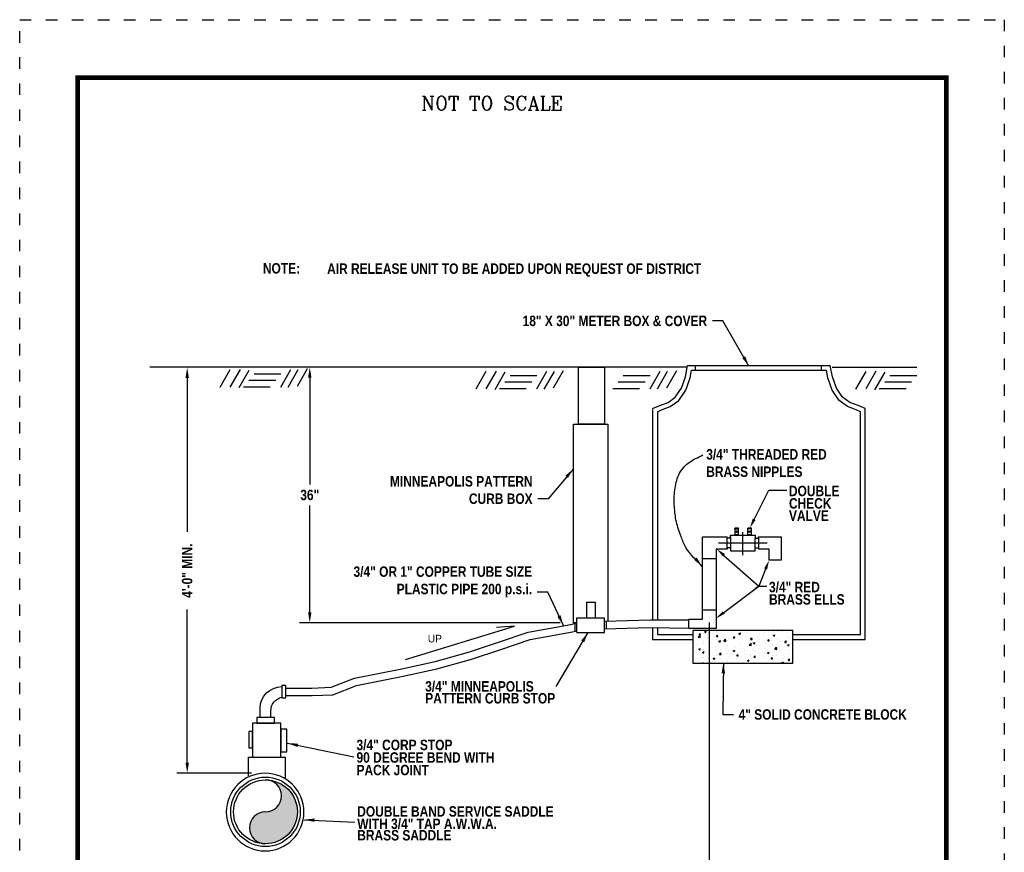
# Model space of a CAD drawing. Header units: feet. Extents: x 0.5 to 9, y 11.5 to 22.5.
# Tile 170 of 170: x 0.5 to 9, y 15.3 to 22.5. Entities that reach past the tile are written whole.
import ezdxf

# ---------------------------------------------------------------- set-up
doc = ezdxf.new("R2010")
doc.units = ezdxf.units.FT
doc.header["$MEASUREMENT"] = 0
doc.linetypes.add('DOT2', pattern=[0.125, 0, -0.125])
doc.layers.get('0').update_dxf_attribs({"linetype": 'CONTINUOUS'})
doc.layers.get('DEFPOINTS').update_dxf_attribs({"linetype": 'CONTINUOUS'})
for name, color, linetype in [('1', 1, 'CONTINUOUS'), ('BORDER', 7, 'CONTINUOUS'), ('DIM', 1, 'CONTINUOUS'), ('DIMENSIONS', 9, 'CONTINUOUS'), ('H', 6, 'CONTINUOUS'), ('TEXT', 255, 'CONTINUOUS')]:
    doc.layers.add(name, color=color, linetype=linetype)
doc.styles.add('STYLE3', font='romanc.shx')
doc.styles.add('TECHNICAL', font='techb___.ttf')
doc.dimstyles.get("Standard").update_dxf_attribs({"dimtxt": 0.18, "dimasz": 0.18, "dimexe": 0.18, "dimexo": 0.0625, "dimgap": 0.09, "dimtad": 0, "dimtih": 1, "dimtoh": 1, "dimdec": 4, "dimzin": 0, "dimdsep": 46, "dimtxsty": 'Standard', "dimcen": 0.09, "dimadec": 0, "dimazin": 0, "dimtfac": 1, "dimtdec": 4, "dimtofl": 0, "dimtmove": 0, "dimatfit": 3, "dimfxl": 1, "dimtolj": 1, "dimtzin": 0, "dimarcsym": 0})

# ---------------------------------------------------------------- blocks, each defined once
blk = doc.blocks.new('*X0')
at = {"color": 0}
for p, q in [((76.862, 16.294), (76.897, 16.307)), ((76.862, 16.294), (76.887, 16.277)), ((76.887, 16.277), (76.897, 16.307)), ((77.109, 16.296), (77.109, 16.296)), ((77.238, 16.32), (77.238, 16.32)), ((77.463, 16.314), (77.463, 16.314)), ((78.205, 16.311), (78.205, 16.311)), ((78.304, 16.295), (78.304, 16.295)), ((78.384, 16.304), (78.384, 16.304)), ((78.472, 16.3), (78.472, 16.3)), ((78.592, 16.283), (78.592, 16.283)), ((76.655, 16.22), (76.655, 16.22)), ((76.666, 16.18), (76.666, 16.18)), ((76.729, 16.177), (76.768, 16.218)), ((76.729, 16.177), (76.773, 16.17)), ((76.749, 16.227), (76.773, 16.256)), ((76.749, 16.227), (76.779, 16.224)), ((76.773, 16.17), (76.768, 16.218)), ((76.779, 16.224), (76.773, 16.256)), ((76.833, 16.231), (76.833, 16.231)), ((76.847, 16.094), (76.847, 16.094)), ((76.853, 16.261), (76.853, 16.261)), ((76.933, 16.169), (76.933, 16.169)), ((76.946, 16.27), (76.946, 16.27)), ((76.958, 16.248), (76.958, 16.248)), ((77.016, 16.076), (77.016, 16.076)), ((77.103, 16.129), (77.103, 16.129)), ((77.108, 16.196), (77.132, 16.224)), ((77.108, 16.196), (77.138, 16.193)), ((77.138, 16.193), (77.132, 16.224)), ((77.137, 16.095), (77.137, 16.095)), ((77.147, 16.273), (77.147, 16.273)), ((77.161, 16.092), (77.196, 16.106)), ((77.161, 16.092), (77.185, 16.076)), ((77.185, 16.075), (77.196, 16.106)), ((77.2, 16.158), (77.2, 16.158)), ((77.262, 16.094), (77.301, 16.135)), ((77.262, 16.094), (77.307, 16.087)), ((77.307, 16.087), (77.301, 16.135)), ((77.332, 16.117), (77.332, 16.117)), ((77.356, 16.161), (77.356, 16.161)), ((77.429, 16.145), (77.429, 16.145)), ((77.457, 16.134), (77.457, 16.134)), ((77.466, 16.164), (77.49, 16.193)), ((77.466, 16.164), (77.496, 16.162)), ((77.467, 16.147), (77.467, 16.147)), ((77.496, 16.162), (77.49, 16.193)), ((77.581, 16.254), (77.616, 16.267)), ((77.581, 16.254), (77.605, 16.237)), ((77.606, 16.237), (77.616, 16.267)), ((77.615, 16.199), (77.615, 16.199)), ((77.646, 16.159), (77.646, 16.159)), ((77.72, 16.195), (77.72, 16.195)), ((77.734, 16.135), (77.734, 16.135)), ((77.825, 16.133), (77.849, 16.162)), ((77.825, 16.133), (77.855, 16.13)), ((77.855, 16.13), (77.849, 16.162)), ((77.872, 16.234), (77.872, 16.234)), ((77.962, 16.2), (77.962, 16.2)), ((78.001, 16.124), (78.001, 16.124)), ((78.012, 16.245), (78.012, 16.245)), ((78.087, 16.217), (78.087, 16.217)), ((78.119, 16.1), (78.119, 16.1)), ((78.125, 16.266), (78.125, 16.266)), ((78.184, 16.101), (78.208, 16.13)), ((78.184, 16.101), (78.214, 16.099)), ((78.214, 16.099), (78.208, 16.13)), ((78.267, 16.113), (78.267, 16.113)), ((78.276, 16.242), (78.276, 16.242)), ((78.299, 16.214), (78.334, 16.227)), ((78.299, 16.214), (78.324, 16.197)), ((78.324, 16.197), (78.334, 16.227)), ((78.378, 16.137), (78.378, 16.137)), ((78.461, 16.086), (78.461, 16.086)), ((78.534, 16.102), (78.534, 16.102)), ((78.542, 16.07), (78.566, 16.099)), ((78.572, 16.067), (78.566, 16.099)), ((78.586, 16.102), (78.586, 16.102)), ((78.635, 16.172), (78.635, 16.172)), ((76.701, 16.034), (76.701, 16.034)), ((76.74, 15.931), (76.775, 15.945)), ((76.74, 15.931), (76.765, 15.914)), ((76.765, 15.914), (76.775, 15.944)), ((76.818, 15.851), (76.843, 15.88)), ((76.826, 16.051), (76.826, 16.051)), ((76.836, 15.914), (76.836, 15.914)), ((76.84, 15.928), (76.84, 15.928)), ((76.848, 15.848), (76.843, 15.88)), ((76.846, 16.045), (76.846, 16.045)), ((76.884, 15.878), (76.884, 15.878)), ((77.097, 15.963), (77.097, 15.963)), ((77.102, 15.902), (77.102, 15.902)), ((77.2, 15.92), (77.2, 15.92)), ((77.325, 15.937), (77.325, 15.937)), ((77.35, 15.995), (77.35, 15.995)), ((77.369, 15.891), (77.369, 15.891)), ((77.459, 15.891), (77.494, 15.904)), ((77.459, 15.891), (77.484, 15.874)), ((77.484, 15.874), (77.494, 15.904)), ((77.515, 15.961), (77.515, 15.961)), ((77.609, 16.033), (77.609, 16.033)), ((77.636, 15.88), (77.636, 15.88)), ((77.7, 15.897), (77.7, 15.897)), ((77.796, 16.011), (77.835, 16.052)), ((77.796, 16.011), (77.84, 16.005)), ((77.83, 16.003), (77.83, 16.003)), ((77.84, 16.005), (77.835, 16.052)), ((77.86, 15.901), (77.86, 15.901)), ((77.866, 16.068), (77.866, 16.068)), ((77.879, 16.052), (77.914, 16.066)), ((77.879, 16.052), (77.904, 16.036)), ((77.903, 15.869), (77.903, 15.869)), ((77.904, 16.035), (77.914, 16.066)), ((77.956, 16.019), (77.956, 16.019)), ((77.991, 15.947), (77.991, 15.947)), ((78.113, 15.933), (78.113, 15.933)), ((78.145, 16.044), (78.145, 16.044)), ((78.283, 15.997), (78.283, 15.997)), ((78.329, 15.929), (78.368, 15.969)), ((78.329, 15.929), (78.374, 15.922)), ((78.329, 15.889), (78.329, 15.889)), ((78.374, 15.922), (78.368, 15.969)), ((78.372, 15.971), (78.372, 15.971)), ((78.403, 15.887), (78.403, 15.887)), ((78.454, 15.905), (78.454, 15.905)), ((78.542, 16.07), (78.572, 16.067)), ((78.575, 16.047), (78.575, 16.047)), ((78.598, 16.012), (78.633, 16.026)), ((78.598, 16.012), (78.623, 15.995)), ((78.623, 15.995), (78.633, 16.026)), ((78.629, 16.006), (78.629, 16.006)), ((78.644, 15.93), (78.644, 15.93)), ((78.694, 15.937), (78.694, 15.937)), ((76.674, 15.858), (76.674, 15.858)), ((76.695, 15.854), (76.695, 15.854)), ((76.753, 15.681), (76.753, 15.681)), ((76.818, 15.851), (76.848, 15.848)), ((76.825, 15.746), (76.825, 15.746)), ((76.834, 15.761), (76.834, 15.761)), ((76.941, 15.847), (76.941, 15.847)), ((77.039, 15.73), (77.074, 15.743)), ((77.039, 15.73), (77.064, 15.713)), ((77.064, 15.713), (77.074, 15.743)), ((77.068, 15.723), (77.068, 15.723)), ((77.091, 15.797), (77.091, 15.797)), ((77.117, 15.796), (77.117, 15.796)), ((77.177, 15.819), (77.201, 15.848)), ((77.177, 15.819), (77.207, 15.817)), ((77.194, 15.739), (77.194, 15.739)), ((77.207, 15.817), (77.201, 15.848)), ((77.208, 15.835), (77.208, 15.835)), ((77.236, 15.687), (77.236, 15.687)), ((77.338, 15.662), (77.338, 15.662)), ((77.344, 15.829), (77.344, 15.829)), ((77.383, 15.764), (77.383, 15.764)), ((77.408, 15.847), (77.408, 15.847)), ((77.475, 15.824), (77.475, 15.824)), ((77.528, 15.737), (77.528, 15.737)), ((77.536, 15.788), (77.56, 15.817)), ((77.536, 15.788), (77.566, 15.786)), ((77.566, 15.785), (77.56, 15.817)), ((77.597, 15.7), (77.597, 15.7)), ((77.603, 15.866), (77.603, 15.866)), ((77.699, 15.806), (77.699, 15.806)), ((77.742, 15.813), (77.742, 15.813)), ((77.757, 15.69), (77.792, 15.703)), ((77.757, 15.69), (77.782, 15.673)), ((77.782, 15.673), (77.792, 15.703)), ((77.82, 15.787), (77.82, 15.787)), ((77.824, 15.822), (77.824, 15.822)), ((77.854, 15.735), (77.854, 15.735)), ((77.894, 15.757), (77.918, 15.785)), ((77.894, 15.757), (77.924, 15.754)), ((77.924, 15.754), (77.918, 15.785)), ((78.009, 15.801), (78.009, 15.801)), ((78.013, 15.847), (78.013, 15.847)), ((78.107, 15.767), (78.107, 15.767)), ((78.111, 15.837), (78.111, 15.837)), ((78.17, 15.857), (78.17, 15.857)), ((78.178, 15.851), (78.213, 15.864)), ((78.178, 15.851), (78.202, 15.834)), ((78.198, 15.692), (78.198, 15.692)), ((78.202, 15.834), (78.213, 15.864)), ((78.253, 15.725), (78.277, 15.754)), ((78.253, 15.725), (78.283, 15.723)), ((78.276, 15.79), (78.276, 15.79)), ((78.283, 15.723), (78.277, 15.754)), ((78.302, 15.662), (78.302, 15.662)), ((78.323, 15.708), (78.323, 15.708)), ((78.366, 15.804), (78.366, 15.804)), ((78.437, 15.846), (78.437, 15.846)), ((78.476, 15.65), (78.511, 15.663)), ((78.502, 15.636), (78.511, 15.663)), ((78.512, 15.733), (78.512, 15.733)), ((78.542, 15.779), (78.542, 15.779)), ((78.594, 15.712), (78.594, 15.712)), ((78.612, 15.694), (78.636, 15.723)), ((78.612, 15.694), (78.642, 15.691)), ((78.617, 15.673), (78.617, 15.673)), ((78.623, 15.84), (78.623, 15.84)), ((78.642, 15.691), (78.636, 15.723)), ((78.704, 15.835), (78.704, 15.835)), ((76.736, 15.66), (76.736, 15.66)), ((76.823, 15.636), (76.834, 15.648)), ((76.835, 15.636), (76.834, 15.648)), ((76.945, 15.637), (76.945, 15.637)), ((77.003, 15.648), (77.003, 15.648)), ((77.27, 15.637), (77.27, 15.637)), ((77.882, 15.65), (77.882, 15.65)), ((78.36, 15.638), (78.36, 15.638)), ((78.476, 15.65), (78.496, 15.636))]:
    blk.add_line(p, q, dxfattribs=at)
blk = doc.blocks.new('*D1')
at = {"layer": 'DEFPOINTS', "color": 0, "transparency": 16777216}
for p in [(3.0043, 19.4981), (3.2421, 19.4981), (5.1964, 17.2917)]:
    blk.add_point(p, dxfattribs=at)
at = {"layer": 'DIMENSIONS', "color": 0, "lineweight": -2, "transparency": 16777216}
for p, q in [((3.0043, 19.4081), (3.0043, 18.4858)), ((3.0043, 17.3817), (3.0043, 18.304)), ((5.1652, 17.2917), (2.9143, 17.2917))]:
    blk.add_line(p, q, dxfattribs=at)
at = {"layer": 'DIMENSIONS', "color": 0, "transparency": 16777216}
for points in [[(2.9893, 19.4081), (3.0193, 19.4081), (3.0043, 19.4981)], [(2.9893, 17.3817), (3.0193, 17.3817), (3.0043, 17.2917)]]:
    blk.add_solid(points, dxfattribs=at)
at = {"layer": 'DIMENSIONS', "color": 7, "transparency": 16777216, "insert": (3.0043, 18.3949), "char_height": 0.09, "attachment_point": 5, "style": 'TECHNICAL'}
blk.add_mtext('\\A1;36"', dxfattribs=at)
blk = doc.blocks.new('*D2')
at = {"layer": 'DEFPOINTS', "color": 0, "transparency": 16777216}
for p in [(1.9462, 19.4957), (1.974, 19.4957), (2.5314, 15.9932)]:
    blk.add_point(p, dxfattribs=at)
at = {"layer": 'DIMENSIONS', "color": 0, "lineweight": -2, "transparency": 16777216}
for p, q in [((1.9462, 19.4057), (1.9462, 18.0759)), ((1.9462, 16.0832), (1.9462, 17.4061)), ((2.5001, 15.9932), (1.8562, 15.9932))]:
    blk.add_line(p, q, dxfattribs=at)
at = {"layer": 'DIMENSIONS', "color": 0, "transparency": 16777216}
for points in [[(1.9312, 19.4057), (1.9612, 19.4057), (1.9462, 19.4957)], [(1.9312, 16.0832), (1.9612, 16.0832), (1.9462, 15.9932)]]:
    blk.add_solid(points, dxfattribs=at)
at = {"layer": 'DIMENSIONS', "color": 7, "transparency": 16777216, "insert": (1.9462, 17.741), "char_height": 0.09, "attachment_point": 5, "rotation": 90, "style": 'TECHNICAL'}
blk.add_mtext('\\A1;4\'-0" MIN.', dxfattribs=at)
blk = doc.blocks.new('NTS')
at = {"layer": 'TEXT', "color": 7, "style": 'STYLE3'}
blk.add_text('NOT TO SCALE', height=0.120395, dxfattribs=at).set_placement((3.9102, 10.7896))

msp = doc.modelspace()

# ---------------------------------------------------------------- hatches: boundary and pattern name
h = msp.add_hatch(color=256)
h.dxf.hatch_style = 1
h.paths.add_polyline_path([(2.89768, 15.65836, 0.4142136), (2.62181, 15.93423, -1), (2.62181, 15.65836, 1), (2.62181, 15.38249, 0.4142136)])

# ---------------------------------------------------------------- linework, layer by layer
at = {"color": 7}
for p, q in [((6.2877, 19.40546), (6.29992, 19.47244)), ((6.29992, 19.47244), (7.46362, 19.47244)), ((7.47584, 19.40546), (7.46362, 19.47244)), ((6.24964, 19.30004), (6.2877, 19.40546)), ((7.5139, 19.30004), (7.47584, 19.40546)), ((6.1893, 19.20984), (6.24964, 19.30004)), ((7.57425, 19.20984), (7.5139, 19.30004)), ((6.00556, 19.1144), (6.04174, 19.12996)), ((6.04174, 19.12996), (6.11667, 19.15791)), ((6.11667, 19.15791), (6.1893, 19.20984)), ((7.64687, 19.15791), (7.57425, 19.20984)), ((7.7218, 19.12996), (7.64687, 19.15791)), ((7.75798, 19.1144), (7.7218, 19.12996)), ((6.00556, 19.1144), (6.00556, 17.31662)), ((7.75798, 17.18907), (7.75798, 19.1144)), ((5.28199, 19.00532), (5.57828, 19.00532)), ((5.28199, 17.29057), (5.28199, 19.00532)), ((5.57828, 19.00532), (5.57828, 17.30653)), ((3.83082, 16.97531), (4.77162, 17.2613)), ((4.77162, 17.2613), (4.61746, 17.25047)), ((5.31052, 17.29057), (5.28199, 17.29057)), ((6.00556, 17.24891), (6.00556, 17.18907)), ((6.00556, 17.18907), (6.31201, 17.18907)), ((7.17354, 17.18907), (7.75798, 17.18907))]:
    msp.add_line(p, q, dxfattribs=at)
for p, q in [((6.74278, 17.87543), (6.74278, 18.07441)), ((6.74278, 17.92833), (6.74278, 18.03302)), ((6.53184, 17.98068), (6.95372, 17.98068))]:
    msp.add_line(p, q)
for points in [[(5.32518, 19.00532), (5.32518, 19.49748), (5.54985, 19.49748), (5.54985, 19.00532)], [(6.31201, 17.22559), (6.31201, 16.9432), (7.17354, 16.9432), (7.17354, 17.22559)], [(2.50973, 16.42469), (2.50973, 16.13154), (2.75458, 16.13154), (2.75458, 16.42469)]]:
    msp.add_lwpolyline(points, close=True, dxfattribs=at)
for points in [[(5.96431, 19.14157), (6.02637, 19.16825), (6.09713, 19.19465), (6.15919, 19.23902), (6.21255, 19.31878), (6.24773, 19.41624), (6.26552, 19.51369)], [(6.26552, 19.51369), (7.49802, 19.51369)], [(7.79923, 19.14157), (7.73717, 19.16825), (7.66641, 19.19465), (7.60435, 19.23902), (7.55099, 19.31878), (7.51581, 19.41624), (7.49802, 19.51369)], [(5.96431, 19.13258), (5.96431, 17.31642)], [(7.17354, 17.14782), (7.79923, 17.14782), (7.79923, 19.14157)], [(2.79879, 16.7278), (3.02223, 16.7278), (3.18986, 16.73476), (3.39028, 16.81325), (3.79783, 16.89356), (4.08638, 16.95827), (4.37394, 17.03725), (4.63373, 17.12397), (4.88913, 17.21139), (5.2591, 17.27695), (5.30829, 17.29057)], [(5.54975, 17.30577), (5.94694, 17.31633)], [(5.94694, 17.31633), (6.27757, 17.31795)], [(2.79879, 16.6618), (3.0236, 16.6618), (3.20364, 16.66928), (3.40884, 16.74964), (3.81144, 16.82897), (4.10235, 16.89421), (4.39315, 16.97408), (4.65487, 17.06144), (4.90567, 17.1473), (5.27369, 17.2125), (5.31052, 17.2227)], [(5.54975, 17.23975), (5.93789, 17.25007)], [(5.93789, 17.25007), (6.27757, 17.24425)], [(5.96431, 17.24962), (5.96431, 17.14782), (6.31201, 17.14782)], [(2.47565, 15.96881), (2.47565, 16.13116), (2.79181, 16.13116), (2.79181, 15.95188)]]:
    msp.add_lwpolyline(points, dxfattribs=at)
for points in [[(6.67637, 18.10399), (6.67374, 18.10399), (6.67374, 18.10926)], [(6.7053, 18.10926), (6.67374, 18.10926)], [(6.70266, 18.10399), (6.7053, 18.10399), (6.7053, 18.10926)], [(6.7873, 18.1043), (6.78467, 18.1043), (6.78467, 18.10957)], [(6.81623, 18.10957), (6.78467, 18.10957)], [(6.81359, 18.1043), (6.81623, 18.1043), (6.81623, 18.10957)], [(6.63731, 18.03341), (6.63731, 18.03341), (6.63731, 18.02287), (6.60721, 18.02287), (6.60721, 18.03341)], [(6.63731, 18.02287), (6.63731, 18.04923), (6.84825, 18.04923), (6.84825, 18.02287)], [(6.63731, 18.02287), (6.63731, 17.91212), (6.84825, 17.91212), (6.84825, 18.02287)], [(6.70266, 18.05125), (6.6763, 18.05125), (6.6763, 18.10399), (6.70266, 18.10399), (6.70266, 18.05125)], [(6.6763, 18.05125), (6.68157, 18.05125), (6.68157, 18.04914)], [(6.69739, 18.05125), (6.69739, 18.04914), (6.68157, 18.04914)], [(6.70266, 18.05125), (6.69739, 18.05125), (6.69739, 18.04914)], [(6.81359, 18.05156), (6.78723, 18.05156), (6.78723, 18.1043), (6.81359, 18.1043), (6.81359, 18.05156)], [(6.78723, 18.05156), (6.7925, 18.05156), (6.7925, 18.04945)], [(6.80832, 18.05156), (6.80832, 18.04945), (6.7925, 18.04945)], [(6.81359, 18.05156), (6.80832, 18.05156), (6.80832, 18.04945)], [(6.84825, 18.03341), (6.84825, 18.02287), (6.87835, 18.02287), (6.87835, 18.03341)], [(6.63731, 17.92833), (6.63731, 17.93888), (6.60721, 17.93888), (6.60721, 17.92833)], [(6.84825, 17.92833), (6.84825, 17.93888), (6.87835, 17.93888), (6.87835, 17.92833)]]:
    msp.add_lwpolyline(points)
msp.add_lwpolyline([(2.28381, 15.65647, 1), (2.95412, 15.65647, 1)], format="xyb", close=True, dxfattribs=at)
for centre in [(6.6895, 18.07766), (6.80043, 18.07797)]:
    msp.add_circle(centre, 0.00738)
for radius in [0.29995, 0.27587]:
    msp.add_circle((2.62181, 15.65836), radius, dxfattribs=at)
for centre, start, end in [((2.62181, 15.7963), 270, 90), ((2.62181, 15.52043), 90, 270)]:
    msp.add_arc(centre, 0.13793, start, end)
at = {"layer": '1', "color": 7}
for p, q in [((6.26256, 19.49748), (1.62446, 19.49748)), ((7.51357, 19.49748), (8.24445, 19.49748)), ((5.3926, 17.46799), (5.46767, 17.46799)), ((5.3926, 17.46799), (5.3926, 17.33522)), ((5.46767, 17.46799), (5.46767, 17.33522)), ((5.29443, 17.21825), (5.29443, 17.28673)), ((5.31052, 17.33522), (5.54975, 17.33522)), ((5.31052, 17.20686), (5.31052, 17.33522)), ((5.54975, 17.20686), (5.54975, 17.33522)), ((5.56584, 17.24017), (5.56584, 17.3062)), ((6.27757, 17.24083), (6.27757, 17.32145)), ((5.31052, 17.20686), (5.54975, 17.20686))]:
    msp.add_line(p, q, dxfattribs=at)
for points in [[(6.27757, 17.32145), (6.39565, 17.32145), (6.39565, 18.03302), (6.60721, 18.03302)], [(6.60721, 17.92833), (6.60721, 18.03302)], [(6.87835, 18.03302), (6.87835, 17.92833)], [(6.87835, 18.03302), (7.0746, 18.03302), (7.0746, 17.83207), (6.96964, 17.83207), (6.96964, 17.92833), (6.87835, 17.92833)], [(6.60721, 17.92833), (6.51154, 17.92833), (6.51154, 17.24083), (6.27757, 17.24083)], [(6.39565, 17.84731), (6.51154, 17.84731)], [(6.39565, 17.40248), (6.51154, 17.40248)]]:
    msp.add_lwpolyline(points, dxfattribs=at)
for points in [[(2.76325, 16.74855), (2.76325, 16.64186), (2.79879, 16.64186), (2.79879, 16.74855)], [(2.54834, 16.47459), (2.54834, 16.42405), (2.69976, 16.42405), (2.69976, 16.47459)], [(2.47827, 16.35352), (2.47827, 16.21118), (2.50973, 16.21118), (2.50973, 16.35352)], [(2.75451, 16.37351), (2.75451, 16.17777), (2.80589, 16.17777), (2.80589, 16.37351)]]:
    msp.add_lwpolyline(points, close=True, dxfattribs=at)
for points in [[(2.5763, 16.47459), (2.5763, 16.55241, -0.413235), (2.76325, 16.73999, -0.413235)], [(2.66814, 16.47459), (2.66814, 16.52954, -0.3509386), (2.76325, 16.64837, -0.3509386)], [(2.66814, 16.42285), (2.66814, 16.42405, -0.433046)]]:
    msp.add_lwpolyline(points, format="xyb", dxfattribs=at)
at = {"layer": 'BORDER', "color": 7, "const_width": 0.04}
msp.add_lwpolyline([(1, 12), (1, 22), (8.5, 22), (8.5, 12)], close=True, dxfattribs=at)
at = {"layer": 'DEFPOINTS', "color": 7, "linetype": 'DOT2'}
msp.add_lwpolyline([(0.5, 11.5), (0.5, 22.5), (9, 22.5), (9, 11.5)], close=True, dxfattribs=at)
at = {"layer": 'DIM', "color": 7}
for p, q in [((1.8922, 19.49748), (1.8922, 19.49748)), ((3.16596, 19.49748), (3.16596, 19.49748)), ((6.331, 19.51369), (6.331, 19.47244)), ((7.4228, 19.47244), (7.4228, 19.51369))]:
    msp.add_line(p, q, dxfattribs=at)
at = {"layer": 'DIMENSIONS', "color": 7}
for p, q in [((6.84031, 18.1844), (6.96598, 18.43643)), ((6.96598, 18.43643), (7.1216, 18.43643)), ((6.57957, 17.87356), (6.88005, 17.60678)), ((6.93916, 17.75541), (6.88005, 17.60678)), ((6.57748, 17.37923), (6.88005, 17.60678)), ((6.88005, 17.60678), (6.84923, 17.58369)), ((6.88005, 17.60678), (6.9494, 17.60678)), ((6.84923, 17.58369), (6.84923, 17.58369)), ((6.45417, 14.99691), (6.45417, 17.29264))]:
    msp.add_line(p, q, dxfattribs=at)
for points in [[(6.85262, 18.17827), (6.828, 18.19054), (6.8035, 18.11057)], [(6.57045, 17.86328), (6.5887, 17.88384), (6.51788, 17.92833)], [(6.92638, 17.76049), (6.95193, 17.75032), (6.96964, 17.83207)], [(6.58574, 17.36825), (6.56921, 17.39022), (6.51154, 17.32965)]]:
    msp.add_solid(points, dxfattribs=at)
at = {"layer": 'H', "color": 7}
for p, q in [((2.31443, 19.47521), (2.22644, 19.32339)), ((2.40242, 19.47921), (2.31443, 19.32738)), ((2.4784, 19.47122), (2.39042, 19.31939)), ((2.83835, 19.47521), (2.75036, 19.32339)), ((2.90234, 19.47521), (2.81435, 19.32339)), ((2.98233, 19.4832), (2.89434, 19.33138)), ((5.19306, 19.46818), (5.10507, 19.31635)), ((6.1706, 19.46818), (6.08261, 19.31635)), ((2.47881, 19.38591), (2.71098, 19.38591)), ((2.52281, 19.44185), (2.75497, 19.44185)), ((4.52516, 19.46019), (4.43717, 19.30836)), ((4.61315, 19.46419), (4.52516, 19.31236)), ((4.68914, 19.45619), (4.60115, 19.30437)), ((4.73354, 19.42682), (4.9657, 19.42682)), ((5.04908, 19.46019), (4.9611, 19.30836)), ((5.11307, 19.46019), (5.02509, 19.30836)), ((5.71107, 19.42682), (5.94324, 19.42682)), ((6.02662, 19.46019), (5.93863, 19.30836)), ((6.09061, 19.46019), (6.00262, 19.30836)), ((7.80366, 19.46019), (7.71567, 19.30836)), ((7.89165, 19.46419), (7.80366, 19.31236)), ((7.96764, 19.45619), (7.87965, 19.30437)), ((8.01204, 19.42682), (8.2442, 19.42682)), ((2.43082, 19.32998), (2.66298, 19.32998)), ((4.64155, 19.31495), (4.87372, 19.31495)), ((4.68955, 19.37089), (4.92171, 19.37089)), ((5.61909, 19.31495), (5.85125, 19.31495)), ((5.66708, 19.37089), (5.89924, 19.37089)), ((7.92005, 19.31495), (8.15222, 19.31495)), ((7.96805, 19.37089), (8.20021, 19.37089))]:
    msp.add_line(p, q, dxfattribs=at)

# ---------------------------------------------------------------- block references
at = {"color": 7}
msp.add_blockref('NTS', (0.05598, 10.92891), dxfattribs=at)
at = {"layer": 'H', "color": 7, "xscale": 0.4125000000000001, "yscale": 0.4125000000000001, "zscale": 0.4125000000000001}
msp.add_blockref('*X0', (-25.29303, 10.49318), dxfattribs=at)

# ---------------------------------------------------------------- texts
at = {"color": 7, "style": 'TECHNICAL'}
for s, p in [('NOTE:', (2.59963, 20.30754)), ('AIR RELEASE UNIT TO BE ADDED UPON REQUEST OF DISTRICT', (3.15407, 20.30488))]:
    msp.add_text(s, height=0.09, dxfattribs=at).set_placement(p)
at = {"layer": 'DIMENSIONS', "color": 7, "style": 'TECHNICAL'}
for s, p in [('DOUBLE', (7.14111, 18.3846)), ('CHECK', (7.14111, 18.27789)), ('VALVE', (7.14111, 18.17119)), ('3/4" RED', (6.9689, 17.55495)), ('BRASS ELLS', (6.9689, 17.44824)), ('3/4" MINNEAPOLIS', (4.00063, 16.69708)), ('PATTERN CURB STOP', (4.00063, 16.59428)), ('3/4" CORP STOP', (3.40774, 16.1914)), ('90 DEGREE BEND WITH', (3.40774, 16.08288)), ('PACK JOINT', (3.40774, 15.97436)), ('DOUBLE BAND SERVICE SADDLE', (3.41429, 15.61692)), ('WITH 3/4" TAP A.W.W.A.', (3.41429, 15.51007)), ('BRASS SADDLE ', (3.41429, 15.41147))]:
    msp.add_text(s, height=0.09, dxfattribs=at).set_placement(p)
at = {"layer": 'DIMENSIONS', "color": 7, "char_height": 0.09, "style": 'TECHNICAL'}
for s, insert, attachment_point in [('18" X 30" METER BOX & COVER', (6.43467, 19.89797), 6), ('3/4" THREADED RED\\PBRASS NIPPLES', (6.4271, 18.79119), 1), ('MINNEAPOLIS PATTERN\\PCURB BOX', (4.92776, 18.3168), 9), ('3/4" OR 1" COPPER TUBE SIZE\\PPLASTIC PIPE 200 p.s.i.', (4.92336, 17.51096), 9), ('4" SOLID CONCRETE BLOCK', (6.70637, 16.54428), 1)]:
    msp.add_mtext(s, dxfattribs=dict(at, insert=insert, attachment_point=attachment_point))
at = {"layer": 'TEXT', "color": 7}
msp.add_text('UP', height=0.066, dxfattribs=at).set_placement((4.02275, 17.12158))

# ---------------------------------------------------------------- dimensions: what is measured, and where the dimension line sits
at = {"layer": 'DIMENSIONS', "color": 7}
dim = msp.add_linear_dim(base=(1.94615, 19.49574), p1=(2.5314, 15.99319), p2=(1.97402, 19.49574), angle=90, text='4\'-0" MIN.', dimstyle='Standard', override={"dimscale": 0.5, "dimtih": 0, "dimtoh": 0, "dimtxsty": 'TECHNICAL', "dimse2": 1, "dimclrt": 7}, dxfattribs=at)
dim.commit()
dim.dimension.update_dxf_attribs({"geometry": '*D2', "text_midpoint": (1.94615, 17.74098), "dimtype": 160})
dim = msp.add_linear_dim(base=(3.00428, 19.4981), p1=(5.19641, 17.2917), p2=(3.24211, 19.4981), angle=90, text='36"', dimstyle='Standard', override={"dimscale": 0.5, "dimtxsty": 'TECHNICAL', "dimse2": 1, "dimclrt": 7}, dxfattribs=at)
dim.commit()
dim.dimension.update_dxf_attribs({"geometry": '*D1', "text_midpoint": (3.00428, 18.3949)})

# ---------------------------------------------------------------- leaders
at = {"layer": 'DIMENSIONS', "color": 7, "annotation_type": 0, "has_hookline": 1}
for points, hookline_direction, text_width in [([(6.79523, 19.5082), (6.56967, 19.89797), (6.47967, 19.89797)], 1, 1.84961), ([(5.27963, 18.62106), (5.06276, 18.3618), (4.97276, 18.3618)], 1, 1.405), ([(5.19353, 17.26826), (5.05836, 17.55596), (4.96836, 17.55596)], 1, 1.79645), ([(6.57488, 16.94505), (6.57137, 16.49928), (6.66137, 16.49928)], 0, 1.65816)]:
    msp.add_leader(points, dimstyle='Standard', override={"dimscale": 0.5, "dimtxsty": 'TECHNICAL', "dimclrt": 7}, dxfattribs=dict(at, hookline_direction=hookline_direction, text_width=text_width))
at = {"layer": 'DIMENSIONS', "color": 7, "path_type": 1, "annotation_type": 0, "has_hookline": 1, "hookline_direction": 0, "text_width": 1.21658}
msp.add_leader([(6.39195, 17.77652), (6.25139, 17.94099), (6.21025, 18.0335), (6.16911, 18.1637), (6.15197, 18.29391), (6.1554, 18.43781), (6.18968, 18.56802), (6.27196, 18.67081), (6.39881, 18.74276)], dimstyle='Standard', override={"dimscale": 0.5, "dimtxsty": 'TECHNICAL', "dimclrt": 7}, dxfattribs=at)
at = {"layer": 'DIMENSIONS', "color": 7}
for points in [[(5.40609, 17.20734), (5.12824, 16.7403)], [(2.81232, 16.25124), (3.38487, 16.13343)], [(2.95546, 15.59066), (3.39329, 15.56962)]]:
    msp.add_leader(points, dimstyle='Standard', override={"dimscale": 0.5, "dimtxsty": 'TECHNICAL', "dimclrt": 7}, dxfattribs=at)

doc.saveas('drawing.dxf')
